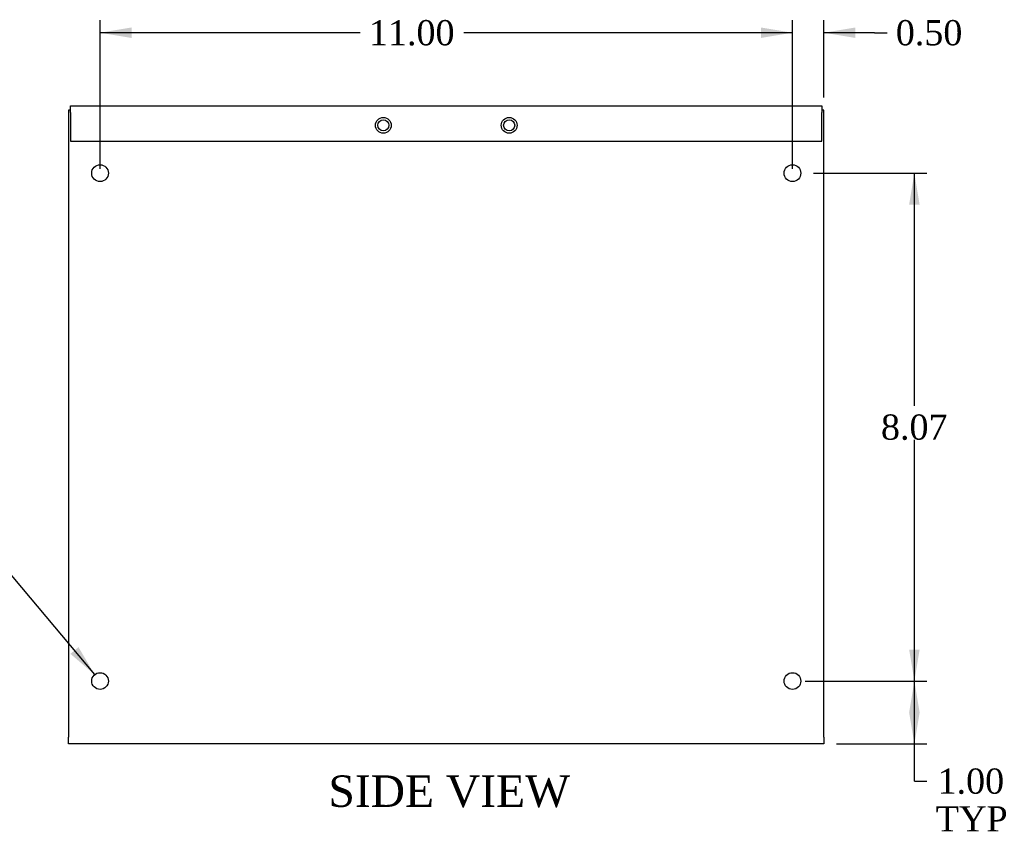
# Model space of a CAD drawing. Header units: inches. Extents: x 0.2 to 77.9, y -0.5 to 51.8.
# Tile 2 of 3: x 38.9 to 54.5, y 16.6 to 29.6. Entities that reach past the tile are written whole.
import ezdxf
from ezdxf.enums import TextEntityAlignment as Align

# ---------------------------------------------------------------- set-up
doc = ezdxf.new("R2010")
doc.units = ezdxf.units.IN
doc.header["$MEASUREMENT"] = 0
for name, color, linetype in [('COM56292-1', 7, 'Continuous'), ('COM56296-1', 7, 'Continuous'), ('Default', 7, 'Continuous')]:
    doc.layers.add(name, color=color, linetype=linetype)
doc.styles.add('SEACAD_Solid_Edge_ANSI1_Symbols', font='txt')
doc.styles.add('SEACAD_Times_New_Roman', font='times.ttf')
doc.dimstyles.new('HAMMOND_(STH_-_66x44)', dxfattribs={"dimtxt": 0.4, "dimasz": 0.5, "dimexe": 0.2, "dimexo": 0.2, "dimgap": 0.1, "dimtad": 0, "dimtih": 1, "dimtoh": 1, "dimzin": 0, "dimdsep": 46, "dimtxsty": 'SEACAD_Times_New_Roman', "dimblk1": '_SE_FILLED', "dimblk2": '_SE_FILLED', "dimsah": 1, "dimcen": 0.2, "dimadec": 0, "dimazin": 0, "dimtfac": 0.8, "dimtofl": 0, "dimtmove": 0, "dimatfit": 3, "dimfxl": 1, "dimtolj": 1, "dimtzin": 0, "dimarcsym": 0})

# ---------------------------------------------------------------- blocks, each defined once
blk = doc.blocks.new('SE4')
at = {"layer": 'COM56292-1', "color": 7, "linetype": 'Continuous'}
for p, q in [((39.6804513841, 28.1539066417), (39.6492013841, 28.1539066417)), ((39.6492013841, 28.1539066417), (39.6492013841, 18.1899066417)), ((51.6492013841, 28.1539066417), (51.6179513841, 28.1539066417)), ((51.6492013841, 18.1899066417), (51.6492013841, 28.1539066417)), ((39.6492013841, 18.0819066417), (39.6492013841, 18.1899066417)), ((51.6492013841, 18.1899066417), (51.6492013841, 18.0819066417)), ((51.6492013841, 18.0819066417), (39.6492013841, 18.0819066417))]:
    blk.add_line(p, q, dxfattribs=at)
for centre, radius in [((44.6492013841, 27.9139066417), 0.0885), ((46.6492013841, 27.9139066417), 0.0885), ((40.1492013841, 27.1539066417), 0.133), ((51.1492013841, 27.1539066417), 0.133), ((40.1492013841, 19.0819066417), 0.133), ((51.1492013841, 19.0819066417), 0.133)]:
    blk.add_circle(centre, radius, dxfattribs=at)
at = {"layer": 'COM56296-1', "color": 7, "linetype": 'Continuous'}
for p, q in [((39.6804513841, 28.2259066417), (51.6179513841, 28.2259066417)), ((39.6804513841, 28.1179066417), (39.6804513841, 28.2259066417)), ((51.6179513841, 28.2259066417), (51.6179513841, 28.1179066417)), ((39.6804513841, 28.1179066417), (39.6804513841, 27.6639066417)), ((51.6179513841, 27.6639066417), (51.6179513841, 28.1179066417)), ((39.6804513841, 27.6639066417), (51.6179513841, 27.6639066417))]:
    blk.add_line(p, q, dxfattribs=at)
for centre in [(44.6492013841, 27.9139066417), (46.6492013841, 27.9139066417)]:
    blk.add_circle(centre, 0.125, dxfattribs=at)
blk = doc.blocks.new('DMBLK1111')
at = {"layer": 'Default', "linetype": 'Continuous', "transparency": 16777216}
for points in [[(53.16971534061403, 18.58190663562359), (53.08638200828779, 19.08190662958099), (53.00304867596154, 18.58190663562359)], [(53.16971534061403, 18.58190663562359), (53.00304867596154, 18.58190663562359), (53.08638200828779, 18.08190664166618)]]:
    blk.add_hatch(color=7, dxfattribs=at).paths.add_polyline_path(points)
at = {"layer": 'Default', "color": 7, "linetype": 'Continuous', "transparency": 16777216}
for p, q in [((51.3492013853, 19.0819066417), (53.2863820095, 19.0819066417)), ((53.0863820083, 17.4913297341), (53.0863820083, 19.0819066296)), ((51.8492013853, 18.0819066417), (53.2863820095, 18.0819066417)), ((53.0863820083, 17.4913297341), (53.2863820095, 17.4913297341))]:
    blk.add_line(p, q, dxfattribs=at)
at = {"layer": 'Default', "color": 7, "linetype": 'Continuous', "transparency": 16777216, "style": 'SEACAD_Times_New_Roman'}
for s, p in [('1.00', (53.45481802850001, 17.6913297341)), ('TYP', (53.4263820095, 17.0913297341))]:
    blk.add_text(s, height=0.4, dxfattribs=at).set_placement(p, align=Align.TOP_LEFT)
blk = doc.blocks.new('_SE_FILLED')
at = {"color": 0}
blk.add_line((0, 0), (-1, 0), dxfattribs=at)
blk.add_solid([(0, 0), (-1, -0.1665), (-1, 0.1665), (0, 0)], dxfattribs=at)
blk = doc.blocks.new('DMBLK1112')
at = {"layer": 'Default', "linetype": 'Continuous', "transparency": 16777216}
for points in [[(50.64920139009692, 29.46897751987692), (50.64920139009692, 29.30231085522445), (51.14920138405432, 29.38564418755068)], [(52.14920137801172, 29.46897751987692), (51.64920138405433, 29.38564418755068), (52.14920137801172, 29.30231085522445)]]:
    blk.add_hatch(color=7, dxfattribs=at).paths.add_polyline_path(points)
at = {"layer": 'Default', "color": 7, "linetype": 'Continuous', "transparency": 16777216}
for p, q in [((51.1492013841, 27.2209066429), (51.1492013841, 29.5856441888)), ((51.6492013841, 28.3539065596), (51.6492013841, 29.5856441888)), ((51.1492013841, 29.3856441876), (50.1492013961, 29.3856441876)), ((52.45169608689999, 29.3856441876), (51.6492013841, 29.3856441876)), ((52.45169608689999, 29.3856441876), (52.6516960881, 29.3856441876))]:
    blk.add_line(p, q, dxfattribs=at)
at = {"layer": 'Default', "color": 7, "linetype": 'Continuous', "transparency": 16777216, "style": 'SEACAD_Times_New_Roman'}
blk.add_text('0.50', height=0.4, dxfattribs=at).set_placement((52.7916960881, 29.5856441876), align=Align.TOP_LEFT)
blk = doc.blocks.new('DMBLK1113')
at = {"layer": 'Default', "linetype": 'Continuous', "transparency": 16777216}
for points in [[(40.64920137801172, 29.46897754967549), (40.14920138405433, 29.38564421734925), (40.64920137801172, 29.30231088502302)], [(50.64920139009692, 29.46897754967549), (50.64920139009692, 29.30231088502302), (51.14920138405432, 29.38564421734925)]]:
    blk.add_hatch(color=7, dxfattribs=at).paths.add_polyline_path(points)
at = {"layer": 'Default', "color": 7, "linetype": 'Continuous', "transparency": 16777216}
for p, q in [((40.1492013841, 27.2209066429), (40.1492013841, 29.5856442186)), ((51.1492013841, 27.2209066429), (51.1492013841, 29.5856442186)), ((44.2815125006, 29.3856442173), (40.1492013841, 29.3856442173)), ((51.1492013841, 29.3856442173), (45.9264411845, 29.3856442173))]:
    blk.add_line(p, q, dxfattribs=at)
at = {"layer": 'Default', "color": 7, "linetype": 'Continuous', "transparency": 16777216, "style": 'SEACAD_Times_New_Roman'}
blk.add_text('11.00', height=0.4, dxfattribs=at).set_placement((44.4215124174, 29.5856442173), align=Align.TOP_LEFT)
blk = doc.blocks.new('DMBLK1120')
at = {"layer": 'Default', "linetype": 'Continuous', "transparency": 16777216}
for points in [[(53.16971529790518, 26.65390664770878), (53.08638196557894, 27.15390664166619), (53.0030486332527, 26.65390664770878)], [(53.16971529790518, 19.58190663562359), (53.0030486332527, 19.58190663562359), (53.08638196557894, 19.08190664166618)]]:
    blk.add_hatch(color=7, dxfattribs=at).paths.add_polyline_path(points)
at = {"layer": 'Default', "color": 7, "linetype": 'Continuous', "transparency": 16777216}
for p, q in [((51.48220138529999, 27.1539066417), (53.2863819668, 27.1539066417)), ((53.0863819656, 23.4579068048), (53.0863819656, 27.1539066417)), ((53.0863819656, 19.0819066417), (53.0863819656, 22.9179067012)), ((51.3492013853, 19.0819066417), (53.2863819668, 19.0819066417))]:
    blk.add_line(p, q, dxfattribs=at)
at = {"layer": 'Default', "color": 7, "linetype": 'Continuous', "transparency": 16777216, "style": 'SEACAD_Times_New_Roman'}
blk.add_text('8.07', height=0.4, dxfattribs=at).set_placement((52.5555762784, 23.3179066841), align=Align.TOP_LEFT)
blk = doc.blocks.new('DMBLK1121')
at = {"layer": 'Default', "linetype": 'Continuous', "transparency": 16777216}
blk.add_hatch(color=7, dxfattribs=at).paths.add_polyline_path([(39.67901388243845, 19.51382926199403), (40.06383676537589, 19.18389625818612), (39.80682041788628, 19.62080246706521)])
at = {"layer": 'Default', "color": 7, "linetype": 'Continuous', "transparency": 16777216}
for p, q in [((38.366664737, 21.2115972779), (38.1666647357, 21.2115972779)), ((40.0638367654, 19.1838962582), (38.3666648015, 21.2115972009))]:
    blk.add_line(p, q, dxfattribs=at)
for s, style, p in [('O', 'SEACAD_Solid_Edge_ANSI1_Symbols', (36.2689130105, 21.4115972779)), ('0.27', 'SEACAD_Times_New_Roman', (36.9650533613, 21.4115972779)), ('TYP', 'SEACAD_Times_New_Roman', (36.5885471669, 20.8115972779))]:
    blk.add_text(s, height=0.4, dxfattribs=dict(at, style=style)).set_placement(p, align=Align.TOP_LEFT)

msp = doc.modelspace()

# ---------------------------------------------------------------- block references
at = {"layer": 'Default'}
msp.add_blockref('SE4', (0, 0), dxfattribs=at)

# ---------------------------------------------------------------- texts
at = {"layer": 'Default', "color": 7, "linetype": 'Continuous', "style": 'SEACAD_Times_New_Roman'}
msp.add_text('SIDE VIEW', height=0.5, dxfattribs=at).set_placement((43.7771634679, 17.5819066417), align=Align.TOP_LEFT)

# ---------------------------------------------------------------- dimensions: what is measured, and where the dimension line sits
at = {"layer": 'Default', "color": 7, "linetype": 'Continuous'}
dim = msp.add_linear_dim(base=(40.1492013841, 29.3856442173), p1=(51.1492013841, 27.0209066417), p2=(40.1492013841, 27.0209066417), text='\\A1;<>', dimstyle='HAMMOND_(STH_-_66x44)', dxfattribs=at)
dim.commit()
dim.dimension.update_dxf_attribs({"geometry": 'DMBLK1113', "text_midpoint": (45.1039768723, 29.3856442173), "dimtype": 160})
dim = msp.add_linear_dim(base=(51.1492013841, 29.3856441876), p1=(51.6492013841, 18.1899066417), p2=(51.1492013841, 27.0209066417), text='\\A1;<>', dimstyle='HAMMOND_(STH_-_66x44)', override={"dimtmove": 1}, dxfattribs=at)
dim.commit()
dim.dimension.update_dxf_attribs({"geometry": 'DMBLK1112', "text_midpoint": (52.6516960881, 29.3856441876), "dimtype": 160})
dim = msp.add_linear_dim(base=(53.0863819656, 27.1539066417), p1=(51.1492013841, 19.0819066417), p2=(51.2822013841, 27.1539066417), angle=90, text='\\A1;<>', dimstyle='HAMMOND_(STH_-_66x44)', dxfattribs=at)
dim.commit()
dim.dimension.update_dxf_attribs({"geometry": 'DMBLK1120', "text_midpoint": (53.0863819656, 23.1179066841), "dimtype": 160})
dim = msp.add_diameter_dim_2p(p1=(40.2345660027, 18.9799170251), p2=(40.0638367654, 19.1838962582), text='\\A1;<>\\PTYP', dimstyle='HAMMOND_(STH_-_66x44)', dxfattribs=at)
dim.commit()
dim.dimension.update_dxf_attribs({"geometry": 'DMBLK1121', "text_midpoint": (38.1666647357, 21.2115972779), "dimtype": 163})
dim = msp.add_linear_dim(base=(53.0863820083, 19.0819066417), p1=(51.6492013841, 18.0819066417), p2=(51.1492013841, 19.0819066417), angle=90, text='\\A1;<>\\PTYP', dimstyle='HAMMOND_(STH_-_66x44)', override={"dimtmove": 1}, dxfattribs=at)
dim.commit()
dim.dimension.update_dxf_attribs({"geometry": 'DMBLK1111', "text_midpoint": (53.2863820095, 17.4913297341), "dimtype": 160})

doc.saveas('drawing.dxf')
